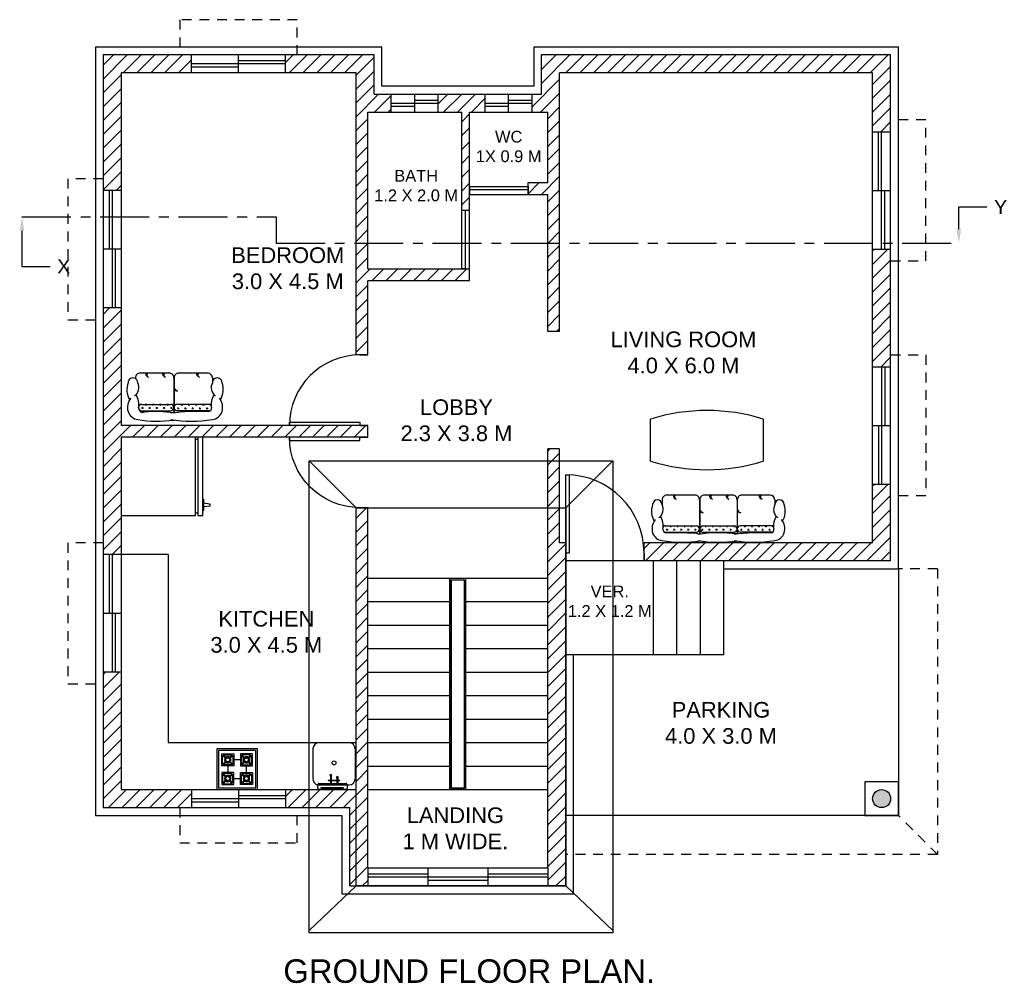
# Model space of a CAD drawing. Header units: metres. Extents: x 3.1 to 20, y 0.4 to 19.6.
# Tile 1 of 2: x 5.6 to 18.2, y 0.4 to 12.7. Entities that reach past the tile are written whole.
import ezdxf
from ezdxf import colors
from ezdxf.entities.mleader import LeaderData, LeaderLine
from ezdxf.math import Vec2, Vec3

# ---------------------------------------------------------------- set-up
doc = ezdxf.new("R2010")
doc.units = ezdxf.units.M
doc.header["$MEASUREMENT"] = 0
doc.linetypes.add('CENTER', pattern=[2, 1.25, -0.25, 0.25, -0.25])
doc.linetypes.add('HIDDEN', pattern=[0.375, 0.25, -0.125])
doc.layers.add('construction line', color=60, linetype='Continuous')
doc.layers.add('FURNITURE', color=40, linetype='Continuous')
doc.styles.get("Standard").update_dxf_attribs({"font": 'arial.ttf'})

# ---------------------------------------------------------------- blocks, each defined once
blk = doc.blocks.new('*U2')
for p, q in [((0, 0), (0, -100)), ((1000, 0), (1000, -100))]:
    blk.add_line(p, q)
blk.add_lwpolyline([(0, 0), (0, 1000), (43.75, 1000), (43.75, 0)], close=True)
blk.add_arc((0, 0), 1000, 0, 90)
blk = doc.blocks.new('*U235')
for p, q in [((0, 0), (0, -100)), ((750, 0), (750, -100))]:
    blk.add_line(p, q)
blk.add_lwpolyline([(0, 0), (750, 0), (750, -43.75), (0, -43.75)], close=True)
blk = doc.blocks.new('*U3')
for p, q in [((0, 0), (0, -100)), ((900, 0), (900, -100))]:
    blk.add_line(p, q)
blk.add_lwpolyline([(0, 0), (0, 900), (43.75, 900), (43.75, 0)], close=True)
blk.add_arc((0, 0), 900, 0, 90)
blk = doc.blocks.new('sofa2')
at = {"layer": 'FURNITURE'}
for p, q in [((5.19, 17.87), (5.19, 1.77)), ((7.05, 19.67), (6.57, 19.67)), ((8.79, 17.87), (8.79, 1.77)), ((23.64, 21.39), (23.17, 21.39)), ((26.34, 2.58), (26.34, 18.78)), ((26.34, 2.58), (26.34, 2.58)), ((23.64, -0.03), (4.03, -0.03)), ((23.64, -0.21), (4.05, -0.21)), ((5.19, -19.92), (5.19, -1.92)), ((8.79, -19.92), (8.79, -1.92)), ((26.34, -19.02), (26.34, -2.82)), ((26.34, -2.82), (26.34, -2.82)), ((23.64, -21.72), (20.94, -21.72)), ((23.64, -21.72), (20.94, -21.72))]:
    blk.add_line(p, q, dxfattribs=at)
at = {"layer": 'FURNITURE', "color": 252}
for p, q in [((6.2, 17.52), (7.22, 17.52)), ((6.71, 17.01), (6.71, 18.03)), ((5.19, 15.5), (5.19, 15.5)), ((5.19, 11.45), (5.19, 11.45)), ((6.2, 13.47), (7.22, 13.47)), ((6.71, 12.96), (6.71, 13.98)), ((8.23, 15.5), (8.79, 15.5)), ((8.23, 11.45), (8.79, 11.45)), ((8.74, 14.99), (8.74, 16)), ((8.74, 10.94), (8.74, 11.95)), ((5.19, 7.4), (5.19, 7.4)), ((6.2, 9.42), (7.22, 9.42)), ((6.71, 8.91), (6.71, 9.93)), ((6.71, 4.86), (6.71, 5.88)), ((8.23, 7.4), (8.79, 7.4)), ((8.74, 6.89), (8.74, 7.9)), ((5.19, 3.35), (5.19, 3.35)), ((6.2, 5.37), (7.22, 5.37)), ((6.2, 1.32), (7.22, 1.32)), ((6.71, 0.81), (6.71, 1.83)), ((8.23, 3.35), (8.79, 3.35)), ((8.74, 2.84), (8.74, 3.85)), ((6.04, -2.57), (7.05, -2.57)), ((6.54, -2.06), (6.54, -3.08)), ((8.06, -4.59), (8.79, -4.59)), ((8.57, -4.09), (8.57, -5.1)), ((6.04, -6.62), (7.05, -6.62)), ((6.04, -10.67), (7.05, -10.67)), ((6.54, -6.11), (6.54, -7.13)), ((6.54, -10.16), (6.54, -11.18)), ((8.06, -8.64), (8.79, -8.64)), ((8.57, -8.14), (8.57, -9.15)), ((6.04, -14.72), (7.05, -14.72)), ((6.54, -14.21), (6.54, -15.23)), ((8.06, -12.69), (8.79, -12.69)), ((8.57, -12.19), (8.57, -13.2)), ((8.57, -16.24), (8.57, -17.25)), ((6.04, -18.77), (7.05, -18.77)), ((6.54, -18.26), (6.54, -19.28)), ((8.06, -16.74), (8.79, -16.74)), ((8.06, -20.79), (8.57, -20.79)), ((8.57, -20.29), (8.57, -20.79))]:
    blk.add_line(p, q, dxfattribs=at)
at = {"layer": 'FURNITURE'}
for centre, radius, start, end in [((6.71, 19.39), 6.52, 107.5731, 172.8158), ((7.13, 17.82), 8.15, 50.4505, 107.0639), ((17.1, 15.08), 11.21, 69.9307, 120.4117), ((20.94, 22.91), 2.7, 270, 90), ((63.38, 9.35), 64.06, 170.2424, 188.3928), ((6.71, 17.29), 2.38, 87.2743, 203.3532), ((6.99, 17.87), 1.8, 0, 180), ((8.59, 30.73), 11.21, 260.9512, 300.4117), ((18.24, 25.61), 6.04, 216.6043, 296.5651), ((23.79, 18.84), 2.55, 358.6279, 93.3142), ((-76.71, 10.37), 81.45, 352.6855, 4.2046), ((75.84, -10.02), 76.5, 171.2026, 188.7974), ((-133.3, -14.76), 138.12, 358.0719, 6.8333), ((6.99, 1.77), 1.8, 180, 0), ((23.79, 2.52), 2.55, 266.6858, 1.3721), ((6.99, -2.01), 1.8, 0, 180), ((23.79, -2.76), 2.55, 358.6279, 93.3142), ((6.71, -20.91), 6.52, 187.1842, 252.4269), ((6.54, -19.4), 1.8, 180, 279.0488), ((6.99, -19.92), 1.8, 180, 209.9526), ((8.59, -32.25), 11.21, 59.5883, 99.0488), ((6.99, -19.92), 1.8, 321.4775, 0), ((18.24, -27.12), 6.04, 63.4349, 143.3957), ((20.94, -24.42), 2.7, 270, 90), ((23.64, -19.02), 2.7, 270, 0), ((7.13, -19.33), 8.15, 252.9361, 309.5495), ((17.1, -16.6), 11.21, 239.5883, 290.0693)]:
    blk.add_arc(centre, radius, start, end, dxfattribs=at)
at = {"layer": 'FURNITURE', "color": 252}
for centre, radius, start, end in [((26.18, 13.61), 2.2, 85.8594, 165.9527), ((25.28, 13.83), 1.27, 33.0894, 165.5485), ((26.18, 4.13), 2.2, 85.8594, 165.9527), ((25.28, 4.35), 1.27, 33.0894, 165.5485), ((18.48, -2.12), 2.2, 120.0403, 180.9527), ((19.12, -3.06), 2.97, 106.9581, 162.2826), ((26.18, -14.96), 2.2, 85.8594, 165.9527), ((25.28, -14.74), 1.27, 33.0894, 165.5485)]:
    blk.add_arc(centre, radius, start, end, dxfattribs=at)
blk = doc.blocks.new('sofa3')
at = {"layer": 'FURNITURE'}
for p, q in [((-11.45, -24.3), (-11.45, -4.71)), ((-11.27, -24.3), (-11.27, -4.69)), ((10.15, -24.3), (10.15, -4.73)), ((10.33, -24.3), (10.33, -4.75)), ((-31.16, -5.85), (-13.16, -5.85)), ((-31.16, -9.45), (-13.16, -9.45)), ((8.44, -5.85), (-9.56, -5.85)), ((8.44, -9.45), (-9.56, -9.45)), ((30.04, -5.85), (12.04, -5.85)), ((30.04, -9.45), (12.04, -9.45)), ((-32.96, -24.3), (-32.96, -21.6)), ((-32.96, -24.3), (-32.96, -21.6)), ((31.84, -24.3), (31.84, -21.6)), ((-30.26, -27), (-14.06, -27)), ((-14.06, -27), (-14.06, -27)), ((-8.66, -27), (7.54, -27)), ((-8.66, -27), (-8.66, -27)), ((12.94, -27), (29.14, -27))]:
    blk.add_line(p, q, dxfattribs=at)
at = {"layer": 'FURNITURE', "color": 252}
for p, q in [((-32.04, -8.72), (-32.04, -9.22)), ((-31.53, -9.23), (-32.03, -9.23)), ((-29.51, -7.2), (-30.52, -7.2)), ((-30.01, -6.7), (-30.01, -7.71)), ((-27.48, -9.23), (-28.49, -9.23)), ((-27.99, -8.72), (-27.99, -9.45)), ((-25.46, -7.2), (-26.47, -7.2)), ((-25.96, -6.7), (-25.96, -7.71)), ((-23.43, -9.23), (-24.44, -9.23)), ((-23.94, -8.72), (-23.94, -9.45)), ((-21.41, -7.2), (-22.42, -7.2)), ((-21.91, -6.7), (-21.91, -7.71)), ((-19.38, -9.23), (-20.39, -9.23)), ((-19.89, -8.72), (-19.89, -9.45)), ((-17.36, -7.2), (-18.37, -7.2)), ((-17.86, -6.7), (-17.86, -7.71)), ((-15.33, -9.23), (-16.34, -9.23)), ((-15.84, -8.72), (-15.84, -9.45)), ((-13.31, -7.2), (-14.32, -7.2)), ((-13.81, -6.7), (-13.81, -7.71)), ((-11.22, -7.2), (-11.11, -7.2)), ((-10.1, -9.23), (-9.09, -9.23)), ((-9.59, -8.72), (-9.59, -9.45)), ((-8.07, -7.2), (-7.06, -7.2)), ((-7.57, -6.7), (-7.57, -7.71)), ((-6.05, -9.23), (-5.04, -9.23)), ((-5.54, -8.72), (-5.54, -9.45)), ((-4.02, -7.2), (-3.01, -7.2)), ((-3.52, -6.7), (-3.52, -7.71)), ((-2, -9.23), (-0.99, -9.23)), ((-1.49, -8.72), (-1.49, -9.45)), ((0.03, -7.2), (1.04, -7.2)), ((0.53, -6.7), (0.53, -7.71)), ((2.05, -9.23), (3.06, -9.23)), ((2.56, -8.72), (2.56, -9.45)), ((4.08, -7.2), (5.09, -7.2)), ((4.58, -6.7), (4.58, -7.71)), ((6.1, -9.23), (7.11, -9.23)), ((6.61, -8.72), (6.61, -9.45)), ((8.13, -7.2), (9.14, -7.2)), ((8.63, -6.7), (8.63, -7.71)), ((12.18, -7.2), (13.19, -7.2)), ((12.68, -6.7), (12.68, -7.71)), ((14.2, -9.23), (15.21, -9.23)), ((14.71, -8.72), (14.71, -9.45)), ((16.23, -7.2), (17.24, -7.2)), ((16.73, -6.7), (16.73, -7.71)), ((18.25, -9.23), (19.26, -9.23)), ((18.76, -8.72), (18.76, -9.45)), ((20.28, -7.2), (21.29, -7.2)), ((20.78, -6.7), (20.78, -7.71)), ((22.3, -9.23), (23.31, -9.23)), ((22.81, -8.72), (22.81, -9.45)), ((24.33, -7.2), (25.34, -7.2)), ((24.83, -6.7), (24.83, -7.71)), ((26.35, -9.23), (27.36, -9.23)), ((26.86, -8.72), (26.86, -9.45)), ((28.38, -7.2), (29.39, -7.2)), ((28.88, -6.7), (28.88, -7.71)), ((30.4, -9.23), (30.9, -9.23)), ((30.91, -8.72), (30.91, -9.22))]:
    blk.add_line(p, q, dxfattribs=at)
at = {"layer": 'FURNITURE'}
for centre, radius, start, end in [((-21.26, -76.5), 76.5, 81.2026, 98.7974), ((-0.87, -81.45), 81.45, 81.4579, 97.3145), ((20.14, -76.5), 76.5, 81.2026, 97.7572), ((-30.57, -7.79), 8.15, 162.9361, 219.5495), ((-32.15, -7.37), 6.52, 97.1842, 162.4269), ((-30.65, -7.2), 1.8, 90, 189.0488), ((-26, 132.65), 138.12, 268.0719, 276.8333), ((-0.87, 76.05), 81.45, 262.6855, 278.5421), ((25.28, 152.52), 157.98, 264.3786, 271.5353), ((29.52, -7.2), 1.8, 350.9512, 90), ((31.02, -7.37), 6.52, 17.5731, 82.8158), ((29.44, -7.79), 8.15, 320.4505, 17.0639), ((-43.49, -9.24), 11.21, 329.5883, 9.0488), ((-31.16, -7.65), 1.8, 231.4775, 270), ((-31.16, -7.65), 1.8, 90, 119.9526), ((-13.25, -7.65), 1.8, 270, 90), ((-9.47, -7.65), 1.8, 90, 270), ((8.35, -7.65), 1.8, 270, 90), ((12.13, -7.65), 1.8, 90, 270), ((30.04, -7.65), 1.8, 60.0474, 90), ((30.04, -7.65), 1.8, 270, 308.5225), ((42.36, -9.24), 11.21, 170.9512, 210.4117), ((-27.84, -17.75), 11.21, 149.5883, 200.0693), ((-38.36, -18.9), 6.04, 333.4349, 53.3957), ((37.24, -18.9), 6.04, 126.6043, 206.5651), ((26.71, -17.75), 11.21, 339.9307, 30.4117), ((-35.66, -21.6), 2.7, 180, 0), ((34.54, -21.6), 2.7, 180, 0), ((-30.26, -24.3), 2.7, 180, 270), ((-14, -24.45), 2.55, 268.6279, 3.3142), ((-8.73, -24.45), 2.55, 176.6858, 271.3721), ((7.6, -24.45), 2.55, 268.6279, 3.3142), ((12.87, -24.45), 2.55, 176.6858, 271.3721), ((29.14, -24.3), 2.7, 270, 0)]:
    blk.add_arc(centre, radius, start, end, dxfattribs=at)
at = {"layer": 'FURNITURE', "color": 252}
for centre, radius, start, end in [((-13.36, -19.14), 2.2, 30.0403, 90.9527), ((-14.3, -19.78), 2.97, 16.9581, 72.2826), ((8.24, -19.14), 2.2, 30.0403, 90.9527), ((7.3, -19.78), 2.97, 16.9581, 72.2826), ((-26.2, -26.84), 2.2, 355.8594, 75.9527), ((-25.99, -25.93), 1.27, 303.0894, 75.5485), ((-7.11, -26.84), 2.2, 355.8594, 75.9527), ((-6.9, -25.93), 1.27, 303.0894, 75.5485), ((2.37, -26.84), 2.2, 355.8594, 75.9527), ((2.59, -25.93), 1.27, 303.0894, 75.5485), ((23.43, -25.93), 1.27, 303.0894, 75.5485), ((23.21, -26.84), 2.2, 355.8594, 75.9527)]:
    blk.add_arc(centre, radius, start, end, dxfattribs=at)
blk = doc.blocks.new('FRIDGE')
at = {"layer": 'FURNITURE'}
for p, q in [((-12, 0), (-12, -22.75)), ((12, 0), (-12, 0)), ((12, -22.75), (12, 0)), ((-12, -22.75), (12, -22.75)), ((-12, -23.5), (-12, -25)), ((12, -23.5), (-12, -23.5)), ((-11.25, -23.5), (-11.25, -22.75)), ((11.25, -23.5), (11.25, -22.75)), ((12, -25), (12, -23.5)), ((-12, -25), (12, -25)), ((-10.5, -25), (-10.5, -25.26)), ((-7, -25.26), (-10.5, -25.26)), ((-9.24, -25.26), (-9, -27.26)), ((-8.5, -27.26), (-8.26, -25.26)), ((-7, -25.26), (-7, -25)), ((-9, -27.26), (-8.94, -27.26)), ((-9, -27.26), (-8.5, -27.26))]:
    blk.add_line(p, q, dxfattribs=at)
blk = doc.blocks.new('SINK01')
at = {"layer": 'FURNITURE'}
for p, q in [((-20.33, 11.24), (-5.33, 11.24)), ((-23.33, -6.76), (-23.33, 8.24)), ((-3, -6.73), (-3, 6.73)), ((-3, -6.73), (-3, 6.73)), ((-2.33, -6.76), (-2.33, 8.24)), ((-0.91, 5.37), (-0.91, -5.82)), ((-0.91, 5.37), (-0.91, -5.82)), ((-0.75, 5.37), (-0.75, -5.82)), ((-0.75, 5.37), (-0.75, -5.82)), ((0, 6.73), (0, -6.73)), ((0, 6.73), (0, -6.73)), ((-5.64, 2.62), (-2.33, 2.62)), ((-5.64, 2.22), (-2.33, 2.22)), ((-4.56, 3.66), (-4.56, 2.62)), ((-4.56, 2.22), (-4.56, -0.65)), ((-4.31, 3.66), (-4.31, 2.62)), ((-4.31, 2.22), (-4.31, -0.65)), ((-6.6, -0.65), (-2.33, -0.65)), ((-6.6, -1.05), (-2.33, -1.05)), ((-4.56, -1.05), (-4.56, -2.2)), ((-4.31, -1.05), (-4.31, -2.2)), ((-20.33, -9.76), (-5.33, -9.76))]:
    blk.add_line(p, q, dxfattribs=at)
blk.add_circle((-13.27, 0.78), 0.972, dxfattribs=at)
for centre, radius, start, end in [((-20.33, 8.24), 3, 90, 180), ((-5.33, 8.24), 3, 0, 90), ((-2.5, 6.73), 0.5, 119.1114, 180), ((-2.5, 6.73), 0.5, 119.1114, 180), ((-1.5, 4.94), 2.56, 60.8886, 119.1114), ((-1.5, 4.94), 2.56, 60.8886, 119.1114), ((-0.83, 5.32), 0.0972, 34.214, 145.786), ((-0.83, 5.32), 0.0972, 34.214, 145.786), ((-0.5, 6.73), 0.5, 0, 60.8886), ((-0.5, 6.73), 0.5, 0, 60.8886), ((-6.02, 2.42), 0.427, 27.8941, 332.1059), ((-4.44, 3.49), 0.214, 54.3011, 125.6989), ((-6.97, -0.85), 0.427, 27.8941, 332.1059), ((-4.44, -1.93), 0.295, 245.0493, 294.9507), ((-20.33, -6.76), 3, 180, 270), ((-5.33, -6.76), 3, 270, 0), ((-2.5, -6.73), 0.5, 180, 240.8886), ((-2.5, -6.73), 0.5, 180, 240.8886), ((-1.5, -4.94), 2.56, 240.8886, 299.1114), ((-1.5, -4.94), 2.56, 240.8886, 299.1114), ((-0.83, -5.71), 0.137, 233.988, 306.012), ((-0.83, -5.71), 0.137, 233.988, 306.012), ((-0.5, -6.73), 0.5, 299.1114, 0), ((-0.5, -6.73), 0.5, 299.1114, 0)]:
    blk.add_arc(centre, radius, start, end, dxfattribs=at)
blk = doc.blocks.new('COOKINGRANGE')
at = {"layer": 'FURNITURE'}
for p, q in [((-12, 0), (-12, -24)), ((12, 0), (-12, 0)), ((12, -24), (12, 0)), ((-11, -1), (-11, -23)), ((11, -1), (-11, -1)), ((-9, -10), (-9, -3)), ((-9, -3), (-2, -3)), ((-8.5, -9.15), (-8.5, -3.85)), ((-8.5, -3.85), (-6.48, -5.87)), ((-8.15, -3.5), (-2.85, -3.5)), ((-8.15, -3.5), (-6.13, -5.52)), ((-5.5, -4.61), (-5.5, -5.36)), ((-4.87, -5.52), (-2.85, -3.5)), ((-4.52, -5.87), (-2.5, -3.85)), ((-2.5, -3.85), (-2.5, -9.15)), ((-2, -3), (-2, -10)), ((2, -3), (2, -10)), ((9, -3), (2, -3)), ((2.5, -3.85), (2.5, -9.15)), ((4.52, -5.87), (2.5, -3.85)), ((8.15, -3.5), (2.85, -3.5)), ((4.87, -5.52), (2.85, -3.5)), ((5.5, -4.61), (5.5, -5.36)), ((8.15, -3.5), (6.13, -5.52)), ((8.5, -3.85), (6.48, -5.87)), ((8.5, -9.15), (8.5, -3.85)), ((9, -10), (9, -3)), ((11, -23), (11, -1)), ((-2, -10), (-9, -10)), ((-8.5, -9.15), (-6.48, -7.13)), ((-8.15, -9.5), (-6.13, -7.48)), ((-2.85, -9.5), (-8.15, -9.5)), ((-7.39, -6.5), (-6.64, -6.5)), ((-5.5, -8.39), (-5.5, -7.64)), ((-5.5, -10), (-5.5, -14)), ((-4.87, -7.48), (-2.85, -9.5)), ((-4.52, -7.13), (-2.5, -9.15)), ((-3.61, -6.5), (-4.36, -6.5)), ((2, -6.5), (-2, -6.5)), ((2, -10), (9, -10)), ((4.52, -7.13), (2.5, -9.15)), ((4.87, -7.48), (2.85, -9.5)), ((2.85, -9.5), (8.15, -9.5)), ((3.61, -6.5), (4.36, -6.5)), ((5.5, -8.39), (5.5, -7.64)), ((5.5, -14), (5.5, -10)), ((8.15, -9.5), (6.13, -7.48)), ((8.5, -9.15), (6.48, -7.13)), ((7.39, -6.5), (6.64, -6.5)), ((-9, -14), (-9, -21)), ((-2, -14), (-9, -14)), ((-8.5, -14.85), (-8.5, -20.15)), ((-8.5, -14.85), (-6.48, -16.87)), ((-2.85, -14.5), (-8.15, -14.5)), ((-8.15, -14.5), (-6.13, -16.52)), ((-5.5, -15.61), (-5.5, -16.36)), ((-4.87, -16.52), (-2.85, -14.5)), ((-4.52, -16.87), (-2.5, -14.85)), ((-2.5, -20.15), (-2.5, -14.85)), ((-2, -21), (-2, -14)), ((2, -21), (2, -14)), ((2, -14), (9, -14)), ((2.5, -20.15), (2.5, -14.85)), ((4.52, -16.87), (2.5, -14.85)), ((2.85, -14.5), (8.15, -14.5)), ((4.87, -16.52), (2.85, -14.5)), ((5.5, -15.61), (5.5, -16.36)), ((8.15, -14.5), (6.13, -16.52)), ((8.5, -14.85), (6.48, -16.87)), ((8.5, -14.85), (8.5, -20.15)), ((9, -14), (9, -21)), ((-11, -23), (11, -23)), ((-9, -21), (-2, -21)), ((-8.5, -20.15), (-6.48, -18.13)), ((-8.15, -20.5), (-6.13, -18.48)), ((-8.15, -20.5), (-2.85, -20.5)), ((-7.39, -17.5), (-6.64, -17.5)), ((-5.5, -19.39), (-5.5, -18.64)), ((-4.87, -18.48), (-2.85, -20.5)), ((-4.52, -18.13), (-2.5, -20.15)), ((-3.61, -17.5), (-4.36, -17.5)), ((-2, -17.5), (2, -17.5)), ((9, -21), (2, -21)), ((4.52, -18.13), (2.5, -20.15)), ((4.87, -18.48), (2.85, -20.5)), ((8.15, -20.5), (2.85, -20.5)), ((3.61, -17.5), (4.36, -17.5)), ((5.5, -19.39), (5.5, -18.64)), ((8.15, -20.5), (6.13, -18.48)), ((8.5, -20.15), (6.48, -18.13)), ((7.39, -17.5), (6.64, -17.5)), ((-12, -24), (12, -24))]:
    blk.add_line(p, q, dxfattribs=at)
for centre in [(-5.5, -6.5), (5.5, -6.5), (-5.5, -17.5), (5.5, -17.5)]:
    blk.add_circle(centre, 1.14, dxfattribs=at)
for centre, start, end in [((-5.5, -6.5), 142.60538, 217.39462), ((-5.5, -6.5), 52.60538, 127.39462), ((-5.5, -6.5), 322.60538, 37.39462), ((5.5, -6.5), 142.60538, 217.39462), ((5.5, -6.5), 52.60538, 127.39462), ((5.5, -6.5), 322.60538, 37.39462), ((-5.5, -6.5), 232.60538, 307.39462), ((5.5, -6.5), 232.60538, 307.39462), ((-5.5, -17.5), 142.60538, 217.39462), ((-5.5, -17.5), 52.60538, 127.39462), ((-5.5, -17.5), 322.60538, 37.39462), ((5.5, -17.5), 142.60538, 217.39462), ((5.5, -17.5), 52.60538, 127.39462), ((5.5, -17.5), 322.60538, 37.39462), ((-5.5, -17.5), 232.60538, 307.39462), ((5.5, -17.5), 232.60538, 307.39462)]:
    blk.add_arc(centre, 1.89, start, end, dxfattribs=at)

msp = doc.modelspace()

# ---------------------------------------------------------------- hatches: boundary and pattern name
at = {"true_color": 0x000000}
h = msp.add_hatch(dxfattribs=at)
h.set_pattern_fill('ANSI31', color=18)
h.set_pattern_definition([(45, (-155.89141, -232.48394), (-0.08838835, 0.08838835), [])])
h.paths.add_polyline_path([(16.737, 12.239), (12.277, 12.239), (12.277, 11.739), (12.157, 11.739), (12.157, 11.509), (12.357, 11.509), (12.357, 10.609), (12.107, 10.609), (12.107, 10.459), (12.357, 10.459), (12.357, 8.709), (12.507, 8.709), (12.507, 12.009), (16.507, 12.009), (16.507, 11.259), (16.737, 11.259)])
h.paths.add_polyline_path([(16.737, 9.759), (16.507, 9.759), (16.507, 8.259), (16.737, 8.259)])
h.paths.add_polyline_path([(11.557, 11.739), (10.957, 11.739), (10.957, 11.509), (11.257, 11.509), (11.257, 10.259), (11.357, 10.259), (11.357, 11.509), (11.557, 11.509)])
h.paths.add_polyline_path([(10.137, 12.239), (9.007, 12.239), (9.007, 12.009), (9.907, 12.009), (9.907, 8.409), (10.057, 8.409), (10.057, 9.359), (11.357, 9.359), (11.357, 9.509), (11.257, 9.509), (10.507, 9.509), (10.057, 9.509), (10.057, 11.509), (10.357, 11.509), (10.357, 11.739), (10.137, 11.739)])
h.paths.add_polyline_path([(7.807, 12.239), (6.677, 12.239), (6.677, 10.509), (6.907, 10.509), (6.907, 12.009), (7.807, 12.009)])
h.paths.add_polyline_path([(6.907, 9.009), (6.677, 9.009), (6.677, 5.859), (6.907, 5.859), (6.907, 7.359), (10.057, 7.359), (10.057, 7.509), (6.907, 7.509)])
h.paths.add_polyline_path([(7.807, 2.859), (6.907, 2.859), (6.907, 4.359), (6.677, 4.359), (6.677, 2.629), (7.807, 2.629)])
h.paths.add_polyline_path([(10.057, 6.459), (9.957, 6.459), (9.907, 6.459), (9.907, 2.859), (9.007, 2.859), (9.007, 2.629), (9.827, 2.629), (9.827, 1.629), (10.057, 1.629), (10.057, 1.859)])
h.paths.add_polyline_path([(12.587, 6.009), (12.507, 6.009), (12.507, 7.209), (12.357, 7.209), (12.357, 1.859), (12.357, 1.629), (12.587, 1.629)])
h.paths.add_polyline_path([(16.737, 6.759), (16.507, 6.759), (16.507, 6.009), (13.587, 6.009), (13.587, 5.779), (16.737, 5.779)])
h = msp.add_hatch(color=7)
h.dxf.hatch_style = 1
h.paths.add_polyline_path([(16.737, 2.744, 1), (16.507, 2.744, 1)])

# ---------------------------------------------------------------- linework, layer by layer
for p, q in [((10.137, 12.239), (6.677, 12.239)), ((6.677, 12.239), (6.677, 2.629)), ((7.807, 12.009), (7.807, 12.239)), ((8.407, 12.009), (8.407, 12.239)), ((9.007, 12.009), (9.007, 12.239)), ((10.137, 11.739), (10.137, 12.239)), ((12.277, 11.739), (12.277, 12.239)), ((16.737, 12.239), (12.277, 12.239)), ((16.737, 5.779), (16.737, 12.239)), ((9.007, 12.124), (7.807, 12.124)), ((8.407, 12.084), (7.807, 12.084)), ((9.007, 12.164), (8.407, 12.164)), ((9.907, 12.009), (6.907, 12.009)), ((6.907, 12.009), (6.907, 7.509)), ((9.907, 8.409), (9.907, 12.009)), ((12.507, 8.709), (12.507, 12.009)), ((16.507, 12.009), (12.507, 12.009)), ((16.507, 6.009), (16.507, 12.009)), ((10.137, 11.739), (12.277, 11.739)), ((10.357, 11.509), (10.357, 11.739)), ((10.657, 11.509), (10.657, 11.739)), ((10.957, 11.509), (10.957, 11.739)), ((11.557, 11.509), (11.557, 11.739)), ((11.857, 11.509), (11.857, 11.739)), ((12.157, 11.509), (12.157, 11.739)), ((10.357, 11.624), (10.957, 11.624)), ((10.357, 11.584), (10.657, 11.584)), ((10.657, 11.664), (10.957, 11.664)), ((11.557, 11.624), (12.157, 11.624)), ((11.557, 11.584), (11.857, 11.584)), ((11.857, 11.664), (12.157, 11.664)), ((10.057, 11.509), (11.257, 11.509)), ((10.057, 9.509), (10.057, 11.509)), ((11.257, 10.259), (11.257, 11.509)), ((11.357, 11.509), (12.357, 11.509)), ((11.357, 9.359), (11.357, 11.509)), ((12.357, 10.609), (12.357, 11.509)), ((16.507, 11.259), (16.737, 11.259)), ((16.582, 10.509), (16.582, 11.259)), ((16.622, 9.759), (16.622, 11.259)), ((12.107, 10.609), (12.357, 10.609)), ((12.107, 10.459), (12.107, 10.609)), ((6.907, 10.509), (6.677, 10.509)), ((6.752, 10.509), (6.752, 9.759)), ((6.792, 10.509), (6.792, 9.009)), ((11.357, 10.459), (12.357, 10.459)), ((12.357, 8.709), (12.357, 10.459)), ((16.507, 10.509), (16.737, 10.509)), ((16.662, 9.759), (16.662, 10.509)), ((11.257, 10.259), (11.357, 10.259)), ((6.907, 9.759), (6.677, 9.759)), ((6.832, 9.759), (6.832, 9.009)), ((16.507, 9.759), (16.737, 9.759)), ((10.057, 9.509), (11.357, 9.509)), ((10.057, 9.359), (11.357, 9.359)), ((10.057, 8.409), (10.057, 9.359)), ((6.907, 9.009), (6.677, 9.009)), ((12.507, 8.709), (12.357, 8.709)), ((10.057, 8.409), (9.907, 8.409)), ((16.507, 8.259), (16.737, 8.259)), ((16.622, 8.259), (16.622, 6.759)), ((16.662, 8.259), (16.662, 7.509)), ((10.057, 7.509), (6.907, 7.509)), ((10.057, 7.359), (10.057, 7.509)), ((16.507, 7.509), (16.737, 7.509)), ((16.582, 7.509), (16.582, 6.759)), ((10.057, 7.359), (6.907, 7.359)), ((6.907, 7.359), (6.907, 2.859)), ((12.357, 1.859), (12.357, 7.209)), ((12.507, 7.209), (12.357, 7.209)), ((12.507, 6.009), (12.507, 7.209)), ((9.907, 6.459), (9.307, 7.059)), ((13.187, 7.059), (12.587, 6.459)), ((16.507, 6.759), (16.737, 6.759)), ((9.907, 2.859), (9.907, 6.459)), ((10.057, 6.459), (9.907, 6.459)), ((10.057, 1.859), (10.057, 6.459)), ((12.587, 6.009), (12.507, 6.009)), ((12.587, 1.629), (12.587, 6.009)), ((13.587, 5.779), (13.587, 6.009)), ((16.507, 6.009), (13.587, 6.009)), ((7.507, 5.859), (6.677, 5.859)), ((6.752, 5.859), (6.752, 5.109)), ((6.792, 5.859), (6.792, 4.359)), ((7.507, 5.859), (7.507, 3.459)), ((16.737, 5.779), (12.587, 5.779)), ((13.707, 4.579), (13.707, 5.779)), ((14.007, 4.579), (14.007, 5.779)), ((14.307, 4.579), (14.307, 5.779)), ((14.607, 4.579), (14.607, 5.779)), ((10.057, 5.559), (12.357, 5.559)), ((11.107, 5.559), (11.107, 2.859)), ((11.307, 5.559), (11.307, 2.859)), ((10.057, 5.259), (11.107, 5.259)), ((11.307, 5.259), (12.357, 5.259)), ((6.907, 5.109), (6.677, 5.109)), ((6.832, 5.109), (6.832, 4.359)), ((10.057, 4.959), (11.107, 4.959)), ((11.307, 4.959), (12.357, 4.959)), ((10.057, 4.659), (11.107, 4.659)), ((11.307, 4.659), (12.357, 4.659)), ((14.607, 4.579), (12.587, 4.579)), ((6.907, 4.359), (6.677, 4.359)), ((10.057, 4.359), (11.107, 4.359)), ((11.307, 4.359), (12.357, 4.359)), ((10.057, 4.059), (11.107, 4.059)), ((11.307, 4.059), (12.357, 4.059)), ((10.057, 3.759), (11.107, 3.759)), ((11.307, 3.759), (12.357, 3.759)), ((7.507, 3.459), (9.907, 3.459)), ((10.057, 3.459), (11.107, 3.459)), ((11.307, 3.459), (12.357, 3.459)), ((10.057, 3.159), (11.107, 3.159)), ((11.307, 3.159), (12.357, 3.159)), ((6.907, 2.859), (9.907, 2.859)), ((7.807, 2.859), (7.807, 2.629)), ((8.407, 2.859), (8.407, 2.629)), ((8.407, 2.784), (9.007, 2.784)), ((9.007, 2.859), (9.007, 2.629)), ((10.057, 2.859), (12.357, 2.859)), ((7.807, 2.744), (9.007, 2.744)), ((7.807, 2.704), (8.407, 2.704)), ((6.677, 2.629), (9.827, 2.629)), ((9.827, 1.629), (9.827, 2.629)), ((10.057, 1.859), (12.357, 1.859)), ((10.057, 1.859), (10.057, 1.629)), ((10.057, 1.784), (10.824, 1.784)), ((10.824, 1.859), (10.824, 1.629)), ((11.59, 1.859), (11.59, 1.629)), ((11.59, 1.784), (12.357, 1.784)), ((12.357, 1.859), (12.357, 1.629)), ((10.057, 1.744), (12.357, 1.744)), ((10.824, 1.704), (11.59, 1.704)), ((9.307, 1.06), (9.907, 1.629)), ((9.827, 1.629), (12.587, 1.629)), ((13.187, 1.06), (12.587, 1.629))]:
    msp.add_line(p, q)
at = {"linetype": 'HIDDEN', "ltscale": 0.5}
for p, q in [((17.337, 5.679), (16.837, 5.679)), ((17.337, 2.029), (16.837, 2.529))]:
    msp.add_line(p, q, dxfattribs=at)
for points in [[(9.157, 12.239), (9.157, 12.689), (7.657, 12.689), (7.657, 12.239)], [(16.737, 9.609), (17.187, 9.609), (17.187, 11.409), (16.737, 11.409)], [(6.677, 10.659), (6.227, 10.659), (6.227, 8.859), (6.677, 8.859)], [(16.737, 8.409), (17.187, 8.409), (17.187, 6.609), (16.737, 6.609)], [(6.677, 6.009), (6.227, 6.009), (6.227, 4.209), (6.677, 4.209)], [(17.337, 5.679), (17.337, 2.029), (12.587, 2.029)], [(7.657, 2.629), (7.657, 2.179), (9.157, 2.179), (9.157, 2.629)]]:
    msp.add_lwpolyline(points, dxfattribs=at)
for points in [[(14.607, 5.679), (16.837, 5.679), (16.837, 12.339), (12.177, 12.339), (12.177, 11.839), (10.237, 11.839), (10.237, 12.339), (6.577, 12.339), (6.577, 2.529), (9.727, 2.529), (9.727, 1.529), (12.687, 1.529), (12.687, 4.579)], [(16.837, 5.679), (16.837, 2.529), (12.587, 2.529)]]:
    msp.add_lwpolyline(points)
for points in [[(13.187, 1.029), (9.307, 1.029), (9.307, 7.059), (13.187, 7.059)], [(12.587, 1.629), (9.907, 1.629), (9.907, 6.459), (12.587, 6.459)], [(11.107, 5.559), (11.307, 5.559), (11.307, 2.859), (11.107, 2.859)], [(11.127, 5.539), (11.287, 5.539), (11.287, 2.879), (11.127, 2.879)]]:
    msp.add_lwpolyline(points, close=True)
msp.add_circle((16.622, 2.744), 0.115)
at = {"layer": 'construction line', "color": 1, "linetype": 'CENTER', "ltscale": 0.5}
msp.add_lwpolyline([(5.64, 10.172), (8.886, 10.172), (8.886, 9.835), (17.608, 9.835)], dxfattribs=at)
at = {"layer": 'construction line', "color": 143, "true_color": 0x7aafdf}
msp.add_lwpolyline([(16.407, 2.529), (16.837, 2.529), (16.837, 2.959), (16.407, 2.959)], close=True, dxfattribs=at)
at = {"layer": 'FURNITURE'}
for p, q in [((13.67, 7.051), (13.67, 7.591)), ((15.11, 7.591), (15.11, 7.051))]:
    msp.add_line(p, q, dxfattribs=at)
for centre, start, end in [((14.39, 5.266), 72.7938, 107.2062), ((14.39, 9.377), 252.7938, 287.2062)]:
    msp.add_arc(centre, 2.434, start, end, dxfattribs=at)

# ---------------------------------------------------------------- block references
at = {"xscale": 0.001, "yscale": 0.001, "zscale": 0.001}
for name, p in [('*U235', (11.357, 10.559)), ('*U2', (12.587, 5.879))]:
    msp.add_blockref(name, p, dxfattribs=at)
for name, p, xscale, yscale, zscale, rotation in [('*U235', (11.257, 9.509), 0.001, 0.001, 0.001, 90), ('*U3', (9.957, 7.509), 0.001, 0.001, 0.001, 90), ('sofa2', (7.578, 7.578), 0.02276340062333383, 0.02276340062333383, 0.02276340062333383, 89.99999999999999), ('*U3', (9.957, 7.359), -0.001, 0.001, 0.001, 90), ('sofa3', (14.524, 6.018), 0.02221931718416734, 0.02221931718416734, 0.02221931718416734, 180)]:
    msp.add_blockref(name, p, dxfattribs=dict(xscale=xscale, yscale=yscale, zscale=zscale, rotation=rotation))
at = {"layer": 'FURNITURE'}
for name, p, xscale, yscale, zscale, rotation in [('FRIDGE', (6.907, 6.859), 0.04166666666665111, 0.04166666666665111, 0.04166666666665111, 90), ('SINK01', (9.607, 2.86), 0.02566372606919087, 0.02566372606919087, 0.02566372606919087, 270)]:
    msp.add_blockref(name, p, dxfattribs=dict(at, xscale=xscale, yscale=yscale, zscale=zscale, rotation=rotation))
at = {"layer": 'FURNITURE', "xscale": 0.02171350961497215, "yscale": 0.02171350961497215, "zscale": 0.02171350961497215}
msp.add_blockref('COOKINGRANGE', (8.388, 3.38), dxfattribs=at)

# ---------------------------------------------------------------- texts
at = {"attachment_point": 1}
for s, width, insert, char_height in [('\\pxqc;WC\\P1X 0.9 M', 1.17131, (11.272, 11.271), 0.15), ('\\pxqc;BATH\\P1.2 X 2.0 M', 1.43561, (9.958, 10.772), 0.15), ('\\pxqc;BEDROOM\\P3.0 X 4.5 M', 1.88635, (8.092, 9.783), 0.2), ('\\pxqc;LIVING ROOM\\P4.0 X 6.0 M', 2.77586, (12.702, 8.708), 0.2), ('\\pxqc;LOBBY\\P2.3 X 3.8 M', 1.84049, (10.27, 7.842), 0.2), ('\\pxqc;VER.\\P1.2 X 1.2 M', 1.49215, (12.403, 5.465), 0.15), ('\\pxqc;KITCHEN\\P3.0 X 4.5 M', 1.91703, (7.803, 5.141), 0.2), ('\\pxqc;PARKING \\P4.0 X 3.0 M', 2.55806, (13.29, 3.978), 0.2), ('\\pxqc;LANDING \\P1 M WIDE.', 1.70518, (10.324, 2.632), 0.2), ('\\pxqc;GROUND FLOOR PLAN.', 6.97822, (7.864, 0.692), 0.3)]:
    msp.add_mtext_dynamic_manual_height_columns(s, width=width, gutter_width=1, heights=[0], dxfattribs=dict(at, insert=insert, char_height=char_height))

# ---------------------------------------------------------------- leaders
at = {"layer": 'construction line', "color": 143, "true_color": 0x7aafdf}
ml = msp.add_multileader_mtext('Standard', dxfattribs=at)
ml.set_content('Y', color=(122, 175, 223))
ml.set_leader_properties()
ml.build(insert=Vec2(0, 0))
ml.multileader.update_dxf_attribs({"dogleg_length": 0.36, "arrow_head_size": 0.18})
ctx = ml.context
ctx.base_point, ctx.char_height, ctx.arrow_head_size, ctx.landing_gap_size, ctx.plane_origin = Vec3(17.968, 10.298), 0.18, 0.18, 0.09, Vec3(17.608, 10.906)
notes = []
notes.append((ctx, [(0, (1, 1, 0), (17.608, 10.298), (1, 0), 0.36, [(0, [(17.608, 9.835)], 0, [])])]))
ctx.mtext.insert, ctx.mtext.flow_direction = Vec3(18.058, 10.388), 5
ml = msp.add_multileader_mtext('Standard', dxfattribs=at)
ml.set_content('X', color=(122, 175, 223))
ml.set_leader_properties()
ml.build(insert=Vec2(0, 0))
ml.multileader.update_dxf_attribs({"dogleg_length": 0.36, "arrow_head_size": 0.18})
ctx = ml.context
ctx.base_point, ctx.char_height, ctx.arrow_head_size, ctx.landing_gap_size, ctx.plane_origin = Vec3(6, 9.539), 0.18, 0.18, 0.09, Vec3(5.64, 10.172)
notes.append((ctx, [(0, (1, 1, 0), (5.64, 9.539), (1, 0), 0.36, [(0, [(5.64, 10.172)], 0, [])])]))
ctx.mtext.insert, ctx.mtext.flow_direction = Vec3(6.09, 9.629), 5
for ctx, leaders in notes:
    for number, flags, end, landing, length, lines in leaders:
        leader = LeaderData()
        leader.index, (leader.has_last_leader_line, leader.has_dogleg_vector, leader.attachment_direction) = number, flags
        leader.last_leader_point, leader.dogleg_vector, leader.dogleg_length = Vec3(end), Vec3(landing), length
        for number, points, colour, breaks in lines:
            line = LeaderLine()
            line.index, line.vertices, line.color, line.breaks = number, Vec3.list(points), colors.encode_raw_color(colour), breaks
            leader.lines.append(line)
        ctx.leaders.append(leader)

doc.saveas('drawing.dxf')
